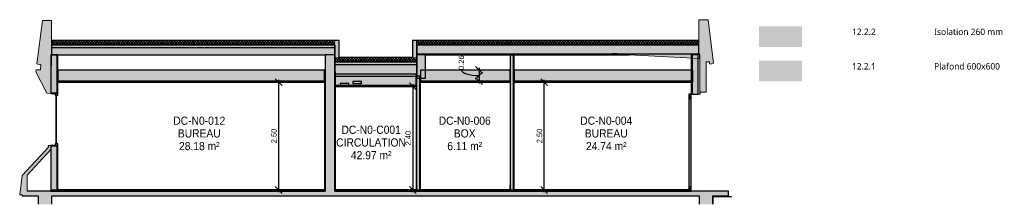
# Model space of a CAD drawing. Header units: centimetres. Extents: x -2631 to 9172, y -3616 to 502.
# Tile 36 of 36: x 6885 to 9172, y -32 to 396. Entities that reach past the tile are written whole.
import ezdxf

# ---------------------------------------------------------------- set-up
doc = ezdxf.new("R2010")
doc.units = ezdxf.units.CM
doc.linetypes.add('Tiret', pattern=[0.25, 0.125, -0.125])
for name, color, linetype, lineweight in [('0-1', 7, 'Continuous', 5), ('COTGEN-50', 7, 'Continuous', 30), ('MENUISERIES-4', 7, 'Continuous', 25), ('MUR', 7, 'Continuous', 25), ('MUR_C', 7, 'Continuous', 25), ('PLAF', 7, 'Continuous', 25), ('SERRU-2', 7, 'Continuous', 25), ('SERRU-traverse', 7, 'Continuous', 18), ('SOL', 7, 'Continuous', 25), ('SOL_C', 7, 'Continuous', 25), ('TITRARCHI', 7, 'Continuous', 30), ('TOIT_C', 7, 'Continuous', 25), ('Z-2', 7, 'Continuous', 25)]:
    doc.layers.add(name, color=color, linetype=linetype, lineweight=lineweight)
doc.layers.add('A-ANNO-NPLT-1', color=9, linetype='Continuous', lineweight=25, true_color=0x808080, plot=False)
for name, color, linetype, lineweight, true_color in [('A-FLOR-PATT-1', 7, 'Continuous', 25, 0x616161), ('A-FLOR-PATT-2', 7, 'Continuous', 18, 0x787878), ('A-FLOR-PATT-3', 7, 'Continuous', 25, 0x787878), ('A-GLAZ-GLAS', 7, 'Continuous', 25, 0x5c63b1), ('A-ROOF-PATT-1', 9, 'Continuous', 5, 0x808080), ('ANNOTATIONS-5', 4, 'Tiret', 100, 0x00ffff), ('ANNOTATIONS-6', 7, 'Continuous', 18, 0x2ccfd3), ('ANNOTATIONS-7', 7, 'Continuous', 18, 0xffcd9b), ('COTGEN-1', 9, 'Continuous', 30, 0x808080), ('ETIQUETTE-1', 9, 'Continuous', 30, 0x808080), ('HACHURE_C-6', 9, 'Continuous', 25, 0x808080), ('HACHURE_C-7', 9, 'Continuous', 5, 0x808080), ('ING_ELE', 7, 'Continuous', 25, 0x7f7f7f), ('MENUISERIES-1', 9, 'Continuous', 18, 0x808080), ('MENUISERIES-2', 9, 'Continuous', 25, 0x808080), ('MENUISERIES_C-1', 9, 'Continuous', 25, 0x808080), ('OSSATURE-3', 9, 'Continuous', 5, 0x808080), ('OSSATURE-4', 9, 'Continuous', 18, 0x808080), ('OSSATURE_C-1', 9, 'Continuous', 18, 0x808080), ('PLAF-1', 7, 'Continuous', 25, 0xffcd9b), ('PLAF-2', 7, 'Continuous', 25, 0x2ccfd3), ('PLAF_C-1', 7, 'Continuous', 25, 0xffcd9b), ('PLAF_C-2', 7, 'Continuous', 25, 0x2ccfd3), ('TOIT-1', 9, 'Continuous', 25, 0x808080), ('TOIT_C-1', 9, 'Continuous', 25, 0x808080), ('Z-1', 9, 'Continuous', 18, 0x808080)]:
    doc.layers.add(name, color=color, linetype=linetype, lineweight=lineweight, true_color=true_color)
doc.styles.add('Arial', font='arial.ttf', dxfattribs={"width": 0.9, "height": 19})
doc.styles.add('Arial_1', font='arial.ttf', dxfattribs={"height": 12.5})
doc.styles.add('Trebuchet MS_1', font='trebuc.ttf', dxfattribs={"height": 15})
doc.dimstyles.new('DRMN_COTE', dxfattribs={"dimscale": 30.48, "dimtxt": 12.753242, "dimasz": 0.520833, "dimexe": 0.164042, "dimexo": 0.0625, "dimgap": 0.032808, "dimtad": 1, "dimlfac": 0.01, "dimrnd": 0.01, "dimzin": 0, "dimdsep": 46, "dimtxsty": 'Arial_1', "dimblk1": 'OBLIQUE', "dimblk2": 'OBLIQUE', "dimsah": 1, "dimcen": 0.09, "dimdle": 0.164042, "dimazin": 0, "dimtfac": 1, "dimtdec": 4, "dimtix": 1, "dimtmove": 0, "dimatfit": 3, "dimfxl": 0.164042, "dimfxlon": 1, "dimtvp": 1, "dimtolj": 1, "dimtzin": 0, "dimarcsym": 2})
doc.dimstyles.new('DRMN_COTE_1', dxfattribs={"dimscale": 30.48, "dimtxt": 12.753242, "dimasz": 0.520833, "dimexe": 0.164042, "dimexo": 0.0625, "dimgap": 0.032808, "dimtad": 1, "dimlfac": 0.01, "dimrnd": 0.01, "dimzin": 0, "dimdsep": 46, "dimtxsty": 'Arial_1', "dimblk1": 'OBLIQUE', "dimblk2": 'OBLIQUE', "dimsah": 1, "dimcen": 0.09, "dimdle": 0.164042, "dimazin": 0, "dimtfac": 1, "dimtdec": 4, "dimtix": 1, "dimtmove": 1, "dimatfit": 3, "dimfxl": 0.164042, "dimfxlon": 1, "dimtvp": 1, "dimtolj": 1, "dimtzin": 0, "dimarcsym": 2})
pattern_1 = [(45, (-2353.485, -172.5), (-3.005204, 3.005204), []), (135, (-2353.485, -172.5), (-3.005204, -3.005204), [])]

# ---------------------------------------------------------------- blocks, each defined once
blk = doc.blocks.new('Meneau rectangulaire - AWS60_60x70-367276-Coupe BB_Lot 05_Isolation plafond')
at = {"layer": 'MENUISERIES-1'}
blk.add_hatch(color=256, dxfattribs=at).paths.add_polyline_path([(-1576.6, 0), (-1576.6, 7), (-1582.6, 7), (-1582.6, 0)])
at = {"layer": 'MENUISERIES_C-1'}
for p, q in [((-1576.6, 7), (-1582.6, 7)), ((-1582.6, 7), (-1582.6, 0)), ((-1582.6, 0), (-1576.6, 0)), ((-1576.6, 0), (-1576.6, 7))]:
    blk.add_line(p, q, dxfattribs=at)
blk = doc.blocks.new('Meneau rectangulaire - AWS60_60x78-356563-Coupe BB_Lot 05_Isolation plafond')
at = {"layer": 'MENUISERIES-1'}
blk.add_hatch(color=256, dxfattribs=at).paths.add_polyline_path([(-1576.6, 7), (-1576.6, 213), (-1582.6, 213), (-1582.6, 7)])
at = {"layer": 'MENUISERIES_C-1'}
for p, q in [((-1576.6, 213), (-1582.6, 213)), ((-1582.6, 213), (-1582.6, 7)), ((-1576.6, 7), (-1576.6, 213)), ((-1582.6, 7), (-1576.6, 7))]:
    blk.add_line(p, q, dxfattribs=at)
blk = doc.blocks.new('Meneau rectangulaire - AWS60_60x100-367290-Coupe BB_Lot 05_Isolation plafond')
at = {"layer": 'MENUISERIES-1'}
blk.add_hatch(color=256, dxfattribs=at).paths.add_polyline_path([(-1576.6, 213), (-1576.6, 223), (-1582.6, 223), (-1582.6, 213)])
at = {"layer": 'MENUISERIES_C-1'}
for p, q in [((-1576.6, 223), (-1582.6, 223)), ((-1582.6, 223), (-1582.6, 213)), ((-1582.6, 213), (-1576.6, 213)), ((-1576.6, 213), (-1576.6, 223))]:
    blk.add_line(p, q, dxfattribs=at)
blk = doc.blocks.new('12_CORNIERE HABILLAGE - 12_CORNIERE HABILLAGE-370872-Coupe BB_Lot 05_Isolation plafond')
at = {"layer": 'Z-1'}
blk.add_hatch(color=256, dxfattribs=at).paths.add_polyline_path([(-1556.6, 223), (-1556.4, 223), (-1556.4, 227.7), (-1556.6, 227.7), (-1556.6, 223.2), (-1582.6, 223.2), (-1582.6, 223)])
for p, q in [((-1556.6, 223.2), (-1582.6, 223.2)), ((-1582.6, 223.2), (-1582.6, 223)), ((-1582.6, 223), (-1556.4, 223)), ((-1556.4, 227.7), (-1556.6, 227.7)), ((-1556.6, 227.7), (-1556.6, 223.2)), ((-1556.4, 223.2), (-1556.4, 227.7)), ((-1556.4, 223), (-1556.4, 223.2))]:
    blk.add_line(p, q, dxfattribs=at)
blk = doc.blocks.new('XXX_VIDE FENETRE - 590-389517-Coupe BB_Lot 05_Isolation plafond')
at = {"layer": 'MENUISERIES-2'}
h = blk.add_hatch(color=256, dxfattribs=at)
h.paths.add_polyline_path([(-3054.8, 103.2), (-3054.8, 104.2), (-3064.8, 104.2), (-3064.8, 103.2)])
h.paths.add_polyline_path([(-3064.8, 224.4), (-3054.8, 224.4), (-3054.8, 225.4), (-3064.8, 225.4)])
h = blk.add_hatch(color=256, dxfattribs=at)
h.paths.add_polyline_path([(-3054.8, 103.2), (-3048, 103.2), (-3048, 107.7), (-3054.8, 107.7), (-3054.8, 104.2)])
h.paths.add_polyline_path([(-3048, 220.9), (-3048, 225.4), (-3054.8, 225.4), (-3054.8, 220.9)])
blk.add_hatch(color=256, dxfattribs=at).paths.add_polyline_path([(-3051.3, 107.7), (-3051.3, 220.9), (-3052.8, 220.9), (-3052.8, 107.7)])
at = {"layer": 'A-ANNO-NPLT-1'}
for p, q in [((-3054.8, 225.4), (-3064.8, 225.4)), ((-3064.8, 225.4), (-3064.8, 224.4)), ((-3064.8, 224.4), (-3054.8, 224.4)), ((-3054.8, 224.4), (-3054.8, 225.4)), ((-3048, 225.4), (-3054.8, 225.4)), ((-3054.8, 225.4), (-3054.8, 220.9)), ((-3054.8, 220.9), (-3048, 220.9)), ((-3048, 220.9), (-3048, 225.4)), ((-3054.8, 104.2), (-3064.8, 104.2)), ((-3064.8, 104.2), (-3064.8, 103.2)), ((-3064.8, 103.2), (-3054.8, 103.2)), ((-3048, 107.7), (-3054.8, 107.7)), ((-3054.8, 107.7), (-3054.8, 103.2)), ((-3054.8, 103.2), (-3054.8, 104.2)), ((-3054.8, 103.2), (-3048, 103.2)), ((-3048, 103.2), (-3048, 107.7))]:
    blk.add_line(p, q, dxfattribs=at)
at = {"layer": 'A-GLAZ-GLAS'}
for p, q in [((-3051.3, 220.9), (-3052.8, 220.9)), ((-3052.8, 220.9), (-3052.8, 107.7)), ((-3051.3, 107.7), (-3051.3, 220.9)), ((-3052.8, 107.7), (-3051.3, 107.7))]:
    blk.add_line(p, q, dxfattribs=at)
blk = doc.blocks.new('Garde-corps - Garde-corps-506028-Coupe BB_Lot 05_Isolation plafond')
at = {"layer": 'SERRU-traverse'}
for p, q in [((-1988.2, 11), (-1988.2, 1.9)), ((-1988.2, 1.9), (-1987.5, 1)), ((-1987.9, 2), (-1987.9, 10.7)), ((-1987.2, 1.1), (-1987.9, 2)), ((-1987, 1.1), (-1987.5, 1.1)), ((-1987.5, 1), (-1986.9, 1)), ((-1987, 1.1), (-1987.2, 1.1))]:
    blk.add_line(p, q, dxfattribs=at)
at = {"layer": 'SERRU-traverse', "flags": 128}
for points in [[(-1987.9, 10.7), (-1987.9, 10.8), (-1988, 10.8), (-1988, 10.9), (-1988, 10.9), (-1988.1, 11), (-1988.2, 11), (-1988.2, 11)], [(-1986.9, 1), (-1986.9, 1), (-1986.9, 1), (-1986.9, 1.1), (-1986.9, 1.1), (-1986.9, 1.1), (-1987, 1.1), (-1987, 1.1), (-1987, 1.1), (-1987, 1.1), (-1987, 1.1)]]:
    blk.add_lwpolyline(points, dxfattribs=at)
blk = doc.blocks.new('Garde-corps - Garde-corps-506761-Coupe BB_Lot 05_Isolation plafond')
at = {"layer": 'SERRU-traverse'}
for p, q in [((-2206.1, 11), (-2206.1, 1.9)), ((-2206.1, 1.9), (-2205.4, 1)), ((-2205.8, 2), (-2205.8, 10.7)), ((-2205.1, 1.1), (-2205.8, 2)), ((-2205.4, 1), (-2204.7, 1)), ((-2204.8, 1.1), (-2205.3, 1.1)), ((-2204.9, 1.1), (-2205.1, 1.1)), ((-1999, 1.1), (-1999.5, 1.1)), ((-1999.1, 1), (-1998.4, 1)), ((-1998.7, 1.1), (-1998.9, 1.1)), ((-1998, 2), (-1998.7, 1.1)), ((-1997.7, 11), (-1998.6, 11)), ((-1998.4, 1), (-1997.7, 1.9)), ((-1998, 10.7), (-1998, 2)), ((-1997.7, 1.9), (-1997.7, 11))]:
    blk.add_line(p, q, dxfattribs=at)
at = {"layer": 'SERRU-traverse', "flags": 128}
for points in [[(-2205.8, 10.7), (-2205.8, 10.8), (-2205.8, 10.8), (-2205.9, 10.9), (-2205.9, 10.9), (-2206, 11), (-2206, 11), (-2206.1, 11)], [(-2204.7, 1), (-2204.7, 1), (-2204.7, 1), (-2204.8, 1.1), (-2204.8, 1.1), (-2204.8, 1.1), (-2204.8, 1.1), (-2204.8, 1.1), (-2204.9, 1.1), (-2204.9, 1.1), (-2204.9, 1.1)], [(-1998.9, 1.1), (-1998.9, 1.1), (-1999, 1.1), (-1999, 1.1), (-1999, 1.1), (-1999, 1.1), (-1999.1, 1.1), (-1999.1, 1.1), (-1999.1, 1), (-1999.1, 1), (-1999.1, 1)], [(-1997.7, 11), (-1997.8, 11), (-1997.9, 11), (-1997.9, 10.9), (-1998, 10.9), (-1998, 10.8), (-1998, 10.8), (-1998, 10.7)]]:
    blk.add_lwpolyline(points, dxfattribs=at)
blk = doc.blocks.new('Garde-corps - Garde-corps-508898-Coupe BB_Lot 05_Isolation plafond')
at = {"layer": 'SERRU-traverse'}
for p, q in [((-2403.2, 11), (-2403.2, 1.9)), ((-2403.2, 1.9), (-2402.5, 1)), ((-2402.9, 2), (-2402.9, 10.7)), ((-2402.2, 1.1), (-2402.9, 2)), ((-2402.5, 1), (-2401.9, 1)), ((-2402, 1.1), (-2402.2, 1.1))]:
    blk.add_line(p, q, dxfattribs=at)
at = {"layer": 'SERRU-traverse', "flags": 128}
blk.add_lwpolyline([(-2404.6, 1.1), (-2402, 1.1), (-2402, 1.1)], dxfattribs=at)
at = {"layer": 'SERRU-traverse'}
for centre, radius, start, end in [((-2403.2, 10.7), 0.3, 0, 90), ((-2402, 1), 0.0944, 349.247, 138.5485)]:
    blk.add_arc(centre, radius, start, end, dxfattribs=at)
blk = doc.blocks.new('Garde-corps - Garde-corps-509925-Coupe BB_Lot 05_Isolation plafond')
at = {"layer": 'SERRU-traverse'}
for p, q in [((-3048.5, 11), (-3048.5, 1.9)), ((-3048.5, 1.1), (-3047.3, 1.1)), ((-3048.2, 2), (-3048.2, 10.7)), ((-3047.8, 1), (-3047.2, 1)), ((-3047.4, 1.1), (-3047.5, 1.1)), ((-2431.4, 1.1), (-2430, 1.1)), ((-2430.1, 1), (-2429.4, 1)), ((-2429.7, 1.1), (-2429.9, 1.1)), ((-2429, 2), (-2429.7, 1.1)), ((-2429.4, 1), (-2428.7, 1.9)), ((-2429, 10.7), (-2429, 2)), ((-2428.7, 1.9), (-2428.7, 11))]:
    blk.add_line(p, q, dxfattribs=at)
at = {"layer": 'SERRU-traverse', "flags": 128}
for points in [[(-3048.5, 1.9), (-3048.2, 1.5), (-3047.8, 1)], [(-3047.5, 1.1), (-3047.9, 1.6), (-3048.2, 2)]]:
    blk.add_lwpolyline(points, dxfattribs=at)
at = {"layer": 'SERRU-traverse'}
for centre, radius, start, end in [((-2430, 1), 0.0944, 41.4515, 190.753), ((-2428.7, 10.7), 0.3, 90, 180)]:
    blk.add_arc(centre, radius, start, end, dxfattribs=at)
blk.add_open_spline([(-3048.2, 10.7), (-3048.2, 10.7), (-3048.3, 10.8), (-3048.3, 10.9), (-3048.4, 10.9), (-3048.4, 11), (-3048.5, 11), (-3048.5, 11)], degree=3, knots=[0, 0, 0, 0, 0.285714, 0.428571, 0.571429, 0.785714, 1, 1, 1, 1], dxfattribs=at)
blk.add_open_spline([(-3047.2, 1), (-3047.2, 1), (-3047.2, 1), (-3047.2, 1.1), (-3047.2, 1.1), (-3047.2, 1.1), (-3047.3, 1.1), (-3047.3, 1.1), (-3047.3, 1.1), (-3047.4, 1.1), (-3047.4, 1.1)], degree=3, dxfattribs=at)
blk = doc.blocks.new('Garde-corps - Garde-corps-511836-Coupe BB_Lot 05_Isolation plafond')
at = {"layer": 'SERRU-traverse'}
for p, q in [((-2216.9, 1.1), (-2217.3, 1.1)), ((-2216.9, 1), (-2216.3, 1)), ((-2216.6, 1.1), (-2216.8, 1.1)), ((-2215.9, 2), (-2216.6, 1.1)), ((-2215.6, 11), (-2216.5, 11)), ((-2216.3, 1), (-2215.6, 1.9)), ((-2215.9, 10.7), (-2215.9, 2)), ((-2215.6, 1.9), (-2215.6, 11))]:
    blk.add_line(p, q, dxfattribs=at)
at = {"layer": 'SERRU-traverse', "flags": 128}
for points in [[(-2216.8, 1.1), (-2216.8, 1.1), (-2216.8, 1.1), (-2216.8, 1.1), (-2216.9, 1.1), (-2216.9, 1.1), (-2216.9, 1.1), (-2216.9, 1.1), (-2216.9, 1), (-2216.9, 1), (-2216.9, 1)], [(-2215.6, 11), (-2215.7, 11), (-2215.7, 11), (-2215.8, 10.9), (-2215.8, 10.9), (-2215.9, 10.8), (-2215.9, 10.8), (-2215.9, 10.7)]]:
    blk.add_lwpolyline(points, dxfattribs=at)
blk = doc.blocks.new('B02_ARC_rvt-3-Coupe BB_Lot 05_Isolation plafond')
at = {"layer": 'A-FLOR-PATT-1'}
for points in [[(-3048.5, 0), (-2428.7, 0), (-2428.7, 0.8), (-3048.5, 0.8)], [(-2215.6, 0), (-2215.6, 0.8), (-2403.2, 0.8), (-2403.2, 0), (-2360.4, 0)], [(-2206.1, 0), (-1997.7, 0), (-1997.7, 0.8), (-2206.1, 0.8)], [(-1988.2, 0), (-1582.6, 0), (-1582.6, 0.8), (-1988.2, 0.8)]]:
    blk.add_hatch(color=256, dxfattribs=at).paths.add_polyline_path(points)
at = {"layer": 'A-FLOR-PATT-2'}
h = blk.add_hatch(dxfattribs=at)
h.set_pattern_fill('FP_167', color=256, style=0, pattern_type=2)
h.set_pattern_definition(pattern_1)
h.paths.add_polyline_path([(-2404.5, 337.2), (-2404.5, 347.2), (-3063.2, 347.2), (-3063.2, 337.2), (-2798.7, 337.2)])
h = blk.add_hatch(dxfattribs=at)
h.set_pattern_fill('FP_167', color=256, style=0, pattern_type=2)
h.set_pattern_definition(pattern_1)
h.paths.add_polyline_path([(-2214.1, 337.2), (-1558.8, 337.2), (-1558.8, 347.2), (-2214.1, 347.2)])
h = blk.add_hatch(dxfattribs=at)
h.set_pattern_fill('FP_167', color=256, style=0, pattern_type=2)
h.set_pattern_definition(pattern_1)
h.paths.add_polyline_path([(-2214.1, 298), (-2214.1, 308), (-2404.5, 308), (-2404.5, 298), (-2224.1, 298)])
h = blk.add_hatch(dxfattribs=at)
h.set_pattern_fill('FP_166', color=256, style=0, pattern_type=2)
h.set_pattern_definition([(45, (-2350.31, -172.5), (-4.49013, 4.49013), [3.175, -3.175])])
h.paths.add_polyline_path([(-3064.5, -2), (-2427.5, -2), (-2427.5, 0), (-3064.5, 0)])
h.paths.add_polyline_path([(-2404.5, -2), (-1576.6, -2), (-1576.6, 0), (-2404.5, 0)])
at = {"layer": 'HACHURE_C-6'}
for points in [[(-2404.5, 308), (-2394.5, 308), (-2394.5, 347.2), (-2404.5, 347.2), (-2404.5, 337.2)], [(-2224.1, 308), (-2214.1, 308), (-2214.1, 347.2), (-2224.1, 347.2), (-2224.1, 337.2)], [(-1988.2, 0), (-1988.2, 314.2), (-1989.5, 314.2), (-1989.5, 0)], [(-1560.6, 223), (-1560.6, 314.2), (-1574.1, 314.2), (-1574.1, 223)], [(-2427.5, 0), (-2427.5, 275), (-2428.7, 275), (-2428.7, 0)], [(-2403.2, 0), (-2403.2, 275), (-2404.5, 275), (-2404.5, 0)], [(-2206.1, 0), (-2206.1, 265), (-2207.3, 265), (-2207.3, 0)]]:
    blk.add_hatch(color=256, dxfattribs=at).paths.add_polyline_path(points)
h = blk.add_hatch(color=256, dxfattribs=at)
h.paths.add_polyline_path([(-3064.5, 0), (-3051, 0), (-3051, 103.2), (-3064.5, 103.2)])
h.paths.add_polyline_path([(-3051, 225.4), (-3051, 314.2), (-3064.5, 314.2), (-3064.5, 225.4)])
at = {"layer": 'HACHURE_C-7'}
h = blk.add_hatch(color=256, dxfattribs=at)
h.paths.add_polyline_path([(-3051, 0), (-3048.5, 0), (-3048.5, 103.2), (-3051, 103.2)])
h.paths.add_polyline_path([(-3051, 225.4), (-3048.5, 225.4), (-3048.5, 314.2), (-3051, 314.2)])
for points in [[(-1996.5, 0), (-1996.5, 314.2), (-1997.7, 314.2), (-1997.7, 0)], [(-1989.5, 0), (-1989.5, 314.2), (-1996.5, 314.2), (-1996.5, 0)], [(-1574.1, 223), (-1574.1, 314.2), (-1576.6, 314.2), (-1576.6, 223)], [(-2214.3, 0), (-2214.3, 265), (-2215.6, 265), (-2215.6, 0)], [(-2207.3, 0), (-2207.3, 265), (-2214.3, 265), (-2214.3, 0)]]:
    blk.add_hatch(color=256, dxfattribs=at).paths.add_polyline_path(points)
at = {"layer": 'PLAF-1'}
for points in [[(-3048.5, 251), (-2428.7, 251), (-2428.7, 253), (-3048.5, 253)], [(-1997.7, 251), (-1997.7, 253), (-2206.1, 253), (-2206.1, 251)], [(-1988.2, 251), (-1572.9, 251), (-1572.9, 253), (-1988.2, 253)], [(-2215.6, 241), (-2215.6, 243), (-2404.5, 243), (-2404.5, 241), (-2360.4, 241)]]:
    blk.add_hatch(color=256, dxfattribs=at).paths.add_polyline_path(points)
at = {"layer": 'PLAF-2'}
for points in [[(-3048.5, 253), (-2428.7, 253), (-2428.7, 279), (-3048.5, 279)], [(-1997.7, 253), (-1997.7, 279), (-2206.1, 279), (-2206.1, 253)], [(-1572.9, 253), (-1572.9, 279), (-1988.2, 279), (-1988.2, 253), (-1922, 253)], [(-2404.5, 243), (-2215.6, 243), (-2215.6, 269), (-2404.5, 269)]]:
    blk.add_hatch(color=256, dxfattribs=at).paths.add_polyline_path(points)
at = {"layer": 'ANNOTATIONS-5'}
blk.add_line((-1556.9, 1), (-1556.9, 1), dxfattribs=at)
at = {"layer": 'MUR'}
blk.add_line((-2214.1, 308), (-2214.1, 347.2), dxfattribs=at)
at = {"layer": 'MUR_C'}
for p, q in [((-2394.5, 347.2), (-2404.5, 347.2)), ((-2394.5, 308), (-2394.5, 347.2)), ((-2214.1, 347.2), (-2224.1, 347.2)), ((-2224.1, 347.2), (-2224.1, 308)), ((-2404.5, 337.2), (-2404.5, 308)), ((-2214.1, 308), (-2214.1, 337.2)), ((-3048.5, 314.2), (-3064.5, 314.2)), ((-3064.5, 314.2), (-3064.5, 225.4)), ((-3051, 314.2), (-3051, 225.4)), ((-3048.5, 225.4), (-3048.5, 314.2)), ((-1997.7, 314.2), (-1997.7, 0)), ((-1988.2, 314.2), (-1997.7, 314.2)), ((-1996.5, 0), (-1996.5, 314.2)), ((-1989.5, 0), (-1989.5, 314.2)), ((-1988.2, 0), (-1988.2, 314.2)), ((-1560.6, 314.2), (-1576.6, 314.2)), ((-1576.6, 314.2), (-1576.6, 223)), ((-1574.1, 223), (-1574.1, 314.2)), ((-1560.6, 223), (-1560.6, 314.2)), ((-2427.5, 275), (-2428.7, 275)), ((-2428.7, 275), (-2428.7, 0)), ((-2427.5, 0), (-2427.5, 275)), ((-2403.2, 275), (-2404.5, 275)), ((-2404.5, 275), (-2404.5, 0)), ((-2403.2, 0), (-2403.2, 275)), ((-2215.6, 265), (-2215.6, 0)), ((-2206.1, 265), (-2215.6, 265)), ((-2214.3, 0), (-2214.3, 265)), ((-2207.3, 0), (-2207.3, 265)), ((-2206.1, 0), (-2206.1, 265)), ((-3064.5, 225.4), (-3048.5, 225.4)), ((-1576.6, 223), (-1560.6, 223)), ((-3048.5, 103.2), (-3064.5, 103.2)), ((-3064.5, 103.2), (-3064.5, 0)), ((-3051, 103.2), (-3051, 0)), ((-3048.5, 0), (-3048.5, 103.2)), ((-3064.5, 0), (-3048.5, 0)), ((-2428.7, 0), (-2427.5, 0)), ((-2404.5, 0), (-2403.2, 0)), ((-2215.6, 0), (-2206.1, 0)), ((-1997.7, 0), (-1988.2, 0))]:
    blk.add_line(p, q, dxfattribs=at)
at = {"layer": 'PLAF'}
for p, q in [((-1572.9, 253), (-1572.9, 279)), ((-1572.9, 251), (-1572.9, 253))]:
    blk.add_line(p, q, dxfattribs=at)
at = {"layer": 'PLAF_C-1'}
for p, q in [((-2428.7, 253), (-3048.5, 253)), ((-3048.5, 253), (-3048.5, 251)), ((-2428.7, 251), (-2428.7, 253)), ((-1997.7, 253), (-2206.1, 253)), ((-2206.1, 253), (-2206.1, 251)), ((-1997.7, 251), (-1997.7, 253)), ((-1572.9, 253), (-1988.2, 253)), ((-1988.2, 253), (-1988.2, 251)), ((-1572.9, 251), (-1572.9, 253)), ((-3048.5, 251), (-2428.7, 251)), ((-2215.6, 243), (-2404.5, 243)), ((-2404.5, 243), (-2404.5, 241)), ((-2404.5, 241), (-2215.6, 241)), ((-2215.6, 241), (-2215.6, 243)), ((-2206.1, 251), (-1997.7, 251)), ((-1988.2, 251), (-1572.9, 251))]:
    blk.add_line(p, q, dxfattribs=at)
at = {"layer": 'PLAF_C-2'}
for p, q in [((-2428.7, 279), (-3048.5, 279)), ((-3048.5, 279), (-3048.5, 253)), ((-2428.7, 253), (-2428.7, 279)), ((-1997.7, 279), (-2206.1, 279)), ((-2206.1, 279), (-2206.1, 253)), ((-1997.7, 253), (-1997.7, 279)), ((-1572.9, 279), (-1988.2, 279)), ((-1988.2, 279), (-1988.2, 253)), ((-1572.9, 253), (-1572.9, 279)), ((-3048.5, 253), (-2428.7, 253)), ((-2215.6, 269), (-2404.5, 269)), ((-2404.5, 269), (-2404.5, 243)), ((-2215.6, 243), (-2215.6, 269)), ((-2206.1, 253), (-1997.7, 253)), ((-1988.2, 253), (-1572.9, 253)), ((-2404.5, 243), (-2215.6, 243))]:
    blk.add_line(p, q, dxfattribs=at)
at = {"layer": 'SOL'}
for p, q in [((-1558.8, 337.2), (-1558.8, 347.2)), ((-2214.1, 298), (-2214.1, 308))]:
    blk.add_line(p, q, dxfattribs=at)
at = {"layer": 'SOL_C'}
for p, q in [((-3063.2, 347.2), (-3063.2, 337.2)), ((-2404.5, 347.2), (-3063.2, 347.2)), ((-1558.8, 347.2), (-2214.1, 347.2)), ((-1558.8, 337.2), (-1558.8, 347.2)), ((-3063.2, 337.2), (-2404.5, 337.2)), ((-2214.1, 337.2), (-1558.8, 337.2)), ((-2404.5, 308), (-2404.5, 298)), ((-2404.5, 298), (-2214.1, 298)), ((-2224.1, 308), (-2394.5, 308)), ((-2214.1, 298), (-2214.1, 308)), ((-2427.5, 0), (-3064.5, 0)), ((-3064.5, 0), (-3064.5, -2)), ((-2428.7, 1), (-3048.5, 1)), ((-3048.5, 1), (-3048.5, 0.8)), ((-2428.7, 0.8), (-3048.5, 0.8)), ((-3048.5, 0.8), (-3048.5, 0)), ((-3048.5, 0.8), (-2428.7, 0.8)), ((-3048.5, 0), (-2428.7, 0)), ((-2428.7, 0.8), (-2428.7, 1)), ((-2428.7, 0), (-2428.7, 0.8)), ((-2427.5, -2), (-2427.5, 0)), ((-1576.6, 0), (-2404.5, 0)), ((-2404.5, 0), (-2404.5, -2)), ((-2403.2, 1), (-2403.2, 0.8)), ((-2215.6, 1), (-2403.2, 1)), ((-2215.6, 0.8), (-2403.2, 0.8)), ((-2403.2, 0.8), (-2403.2, 0)), ((-2403.2, 0.8), (-2215.6, 0.8)), ((-2403.2, 0), (-2215.6, 0)), ((-2215.6, 0.8), (-2215.6, 1)), ((-2215.6, 0), (-2215.6, 0.8)), ((-1997.7, 1), (-2206.1, 1)), ((-2206.1, 1), (-2206.1, 0.8)), ((-1997.7, 0.8), (-2206.1, 0.8)), ((-2206.1, 0.8), (-2206.1, 0)), ((-2206.1, 0.8), (-1997.7, 0.8)), ((-2206.1, 0), (-1997.7, 0)), ((-1997.7, 0.8), (-1997.7, 1)), ((-1997.7, 0), (-1997.7, 0.8)), ((-1582.6, 1), (-1988.2, 1)), ((-1988.2, 1), (-1988.2, 0.8)), ((-1582.6, 0.8), (-1988.2, 0.8)), ((-1988.2, 0.8), (-1988.2, 0)), ((-1988.2, 0.8), (-1582.6, 0.8)), ((-1988.2, 0), (-1582.6, 0)), ((-1582.6, 0.8), (-1582.6, 1)), ((-1582.6, 0), (-1582.6, 0.8)), ((-1576.6, -2), (-1576.6, 0)), ((-3064.5, -2), (-2427.5, -2)), ((-2404.5, -2), (-1576.6, -2)), ((-1526.6, -15.2), (-1526.6, -32.4))]:
    blk.add_line(p, q, dxfattribs=at)
at = {"layer": 'SOL_C', "flags": 128}
blk.add_lwpolyline([(-1483.6, -15.2), (-1489.2, -15.2), (-1496.7, -15.2), (-1504.2, -15.2), (-1511.7, -15.2), (-1519.1, -15.2), (-1526.6, -15.2)], dxfattribs=at)
at = {"layer": 'MENUISERIES-4'}
for name in ['XXX_VIDE FENETRE - 590-389517-Coupe BB_Lot 05_Isolation plafond', 'Meneau rectangulaire - AWS60_60x100-367290-Coupe BB_Lot 05_Isolation plafond', 'Meneau rectangulaire - AWS60_60x78-356563-Coupe BB_Lot 05_Isolation plafond', 'Meneau rectangulaire - AWS60_60x70-367276-Coupe BB_Lot 05_Isolation plafond']:
    blk.add_blockref(name, (0, 0), dxfattribs=at)
at = {"layer": 'SERRU-2'}
for name in ['Garde-corps - Garde-corps-509925-Coupe BB_Lot 05_Isolation plafond', 'Garde-corps - Garde-corps-508898-Coupe BB_Lot 05_Isolation plafond', 'Garde-corps - Garde-corps-511836-Coupe BB_Lot 05_Isolation plafond', 'Garde-corps - Garde-corps-506761-Coupe BB_Lot 05_Isolation plafond', 'Garde-corps - Garde-corps-506028-Coupe BB_Lot 05_Isolation plafond']:
    blk.add_blockref(name, (0, 0), dxfattribs=at)
at = {"layer": 'Z-2'}
blk.add_blockref('12_CORNIERE HABILLAGE - 12_CORNIERE HABILLAGE-370872-Coupe BB_Lot 05_Isolation plafond', (0, 0), dxfattribs=at)
blk = doc.blocks.new('B02_DC_STR_rvt-3-Coupe BB_Lot 05_Isolation plafond')
at = {"layer": 'A-FLOR-PATT-3'}
blk.add_hatch(color=256, dxfattribs=at).paths.add_polyline_path([(-1526.6, -13), (-1490.5, -13), (-1490.5, -2), (-3119.7, -2), (-3119.7, -10.5), (-3130.8, -10.5), (-3130.8, -13), (-1558.6, -13)])
at = {"layer": 'A-ROOF-PATT-1'}
for points in [[(-2427.5, 314.2), (-2404.5, 314.2), (-2404.5, 331.2), (-3062.7, 331.2), (-3062.7, 314.2), (-2798.7, 314.2)], [(-2214.1, 265), (-2214.1, 292), (-2404.5, 292), (-2404.5, 265), (-2360.4, 265)]]:
    blk.add_hatch(color=256, dxfattribs=at).paths.add_polyline_path(points)
h = blk.add_hatch(color=256, dxfattribs=at)
h.paths.add_polyline_path([(-1557.6, 314.2), (-1557, 314.2), (-1557, 314.7), (-1557.6, 314.7)])
h.paths.add_polyline_path([(-2194.1, 314.2), (-1721, 314.2), (-1760.5, 316.2), (-2214.1, 316.2), (-2214.1, 314.2)])
at = {"layer": 'HACHURE_C-6'}
for points in [[(-2404.5, -2), (-2404.5, 314.2), (-2427.5, 314.2), (-2427.5, -2)], [(-2194.1, 260), (-2194.1, 314.2), (-2214.1, 314.2), (-2214.1, 260)], [(-3062.2, -32.4), (-3062.2, -13), (-3094.2, -13), (-3094.2, -32.4)], [(-1526.6, -32.4), (-1526.6, -13), (-1558.6, -13), (-1558.6, -32.4)]]:
    blk.add_hatch(color=256, dxfattribs=at).paths.add_polyline_path(points)
at = {"layer": 'OSSATURE-3'}
h = blk.add_hatch(color=256, dxfattribs=at)
h.paths.add_polyline_path([(-3130.8, -10.5), (-3119.7, -10.5), (-3119.7, 35.1), (-3064.8, 94.5), (-3064.8, 104.2), (-3070.5, 104.2), (-3070.5, 101.8), (-3069.4, 100.7), (-3130.8, 34.3), (-3136.9, -10.5)])
h.paths.add_polyline_path([(-3063.6, 224.3), (-3063.6, 227.3), (-3064.9, 228.2), (-3064.4, 288.2), (-3062.7, 289.9), (-3062.7, 394), (-3083.9, 394), (-3096.9, 293.3), (-3089.7, 290.9), (-3087.4, 291.7), (-3088.5, 279.6), (-3098.7, 279.6), (-3099.3, 274.6), (-3073.5, 225), (-3064.9, 224.4)])
for points in [[(-1542.2, 227.7), (-1542.2, 297.7), (-1534.5, 297.7), (-1534.2, 293.3), (-1531.9, 292.5), (-1524.7, 294.9), (-1537.7, 395.6), (-1558.9, 395.6), (-1558.9, 314.7), (-1557, 314.7), (-1557, 227.7)], [(-1557.6, 305.9), (-1557.6, 316.2), (-1760.5, 316.2), (-1558.9, 306)]]:
    blk.add_hatch(color=256, dxfattribs=at).paths.add_polyline_path(points)
at = {"layer": 'TOIT-1'}
for points in [[(-3062.7, 331.2), (-2404.5, 331.2), (-2404.5, 337.2), (-3062.7, 337.2)], [(-1558.9, 316.2), (-1558.9, 337.2), (-2214.1, 337.2), (-2214.1, 316.2), (-1760.5, 316.2)], [(-2214.1, 292), (-2214.1, 298), (-2404.5, 298), (-2404.5, 292), (-2360.4, 292)]]:
    blk.add_hatch(color=256, dxfattribs=at).paths.add_polyline_path(points)
at = {"layer": 'MUR'}
blk.add_line((-2194.1, 260), (-2194.1, 314.2), dxfattribs=at)
at = {"layer": 'MUR_C'}
for p, q in [((-2427.5, 314.2), (-2427.5, -2)), ((-2404.5, 314.2), (-2427.5, 314.2)), ((-2404.5, -2), (-2404.5, 314.2)), ((-2214.1, 314.2), (-2214.1, 260)), ((-2194.1, 314.2), (-2214.1, 314.2)), ((-2194.1, 260), (-2194.1, 314.2)), ((-2214.1, 260), (-2194.1, 260)), ((-3094.2, -13), (-3094.2, -32.4)), ((-3062.2, -32.4), (-3062.2, -13)), ((-1558.6, -13), (-1558.6, -32.4)), ((-1526.6, -32.4), (-1526.6, -13))]:
    blk.add_line(p, q, dxfattribs=at)
at = {"layer": 'OSSATURE-4'}
for p, q in [((-3062.7, 331.2), (-3062.7, 337.2)), ((-3062.7, 314.2), (-3062.7, 331.2)), ((-1558.9, 337.2), (-1558.9, 316.2)), ((-1558.9, 316.2), (-1760.5, 316.2)), ((-1760.5, 316.2), (-1721, 314.2)), ((-1557.6, 314.7), (-1557, 314.7)), ((-1557.6, 314.2), (-1557.6, 314.7)), ((-1557, 314.7), (-1557, 314.2))]:
    blk.add_line(p, q, dxfattribs=at)
at = {"layer": 'OSSATURE_C-1'}
for p, q in [((-3083.9, 394), (-3096.9, 293.3)), ((-3062.7, 394), (-3083.9, 394)), ((-3062.7, 337.2), (-3062.7, 394)), ((-1537.7, 395.6), (-1558.9, 395.6)), ((-1558.9, 395.6), (-1558.9, 337.2)), ((-1524.7, 294.9), (-1537.7, 395.6)), ((-3062.7, 289.9), (-3062.7, 314.2)), ((-1721, 314.2), (-1557.6, 305.9)), ((-1558.9, 316.2), (-1558.9, 314.7)), ((-1557.6, 316.2), (-1558.9, 316.2)), ((-1558.9, 314.7), (-1557.6, 314.7)), ((-1557.6, 314.7), (-1557.6, 316.2)), ((-1557.6, 305.9), (-1557.6, 314.2)), ((-1557, 314.2), (-1557, 227.7)), ((-1542.2, 227.7), (-1542.2, 297.7)), ((-1542.2, 297.7), (-1534.5, 297.7)), ((-1534.5, 297.7), (-1534.2, 293.3)), ((-3098.7, 279.6), (-3099.3, 274.6)), ((-3099.3, 274.6), (-3073.5, 225)), ((-3088.5, 279.6), (-3098.7, 279.6)), ((-3096.9, 293.3), (-3089.7, 290.9)), ((-3089.7, 290.9), (-3087.4, 291.7)), ((-3087.4, 291.7), (-3088.5, 279.6)), ((-3064.5, 266.5), (-3064.4, 288.2)), ((-3064.4, 288.2), (-3062.7, 289.9)), ((-1534.2, 293.3), (-1531.9, 292.5)), ((-1531.9, 292.5), (-1524.7, 294.9)), ((-3064.9, 228.2), (-3064.5, 266.5)), ((-3073.5, 225), (-3063.6, 224.3)), ((-3063.6, 227.3), (-3064.9, 228.2)), ((-3063.6, 224.3), (-3063.6, 227.3)), ((-1557, 227.7), (-1542.2, 227.7)), ((-3069.4, 100.7), (-3130.8, 34.3)), ((-3119.7, 35.1), (-3064.8, 94.5)), ((-3070.5, 104.2), (-3070.5, 101.8)), ((-3064.8, 104.2), (-3070.5, 104.2)), ((-3070.5, 101.8), (-3069.4, 100.7)), ((-3064.8, 94.5), (-3064.8, 104.2)), ((-3130.8, 34.3), (-3136.9, -10.5)), ((-3119.7, -2), (-3119.7, 35.1)), ((-3136.9, -10.5), (-3130.8, -10.5))]:
    blk.add_line(p, q, dxfattribs=at)
at = {"layer": 'SOL_C'}
for p, q in [((-3130.8, -10.5), (-3130.8, -13)), ((-3130.8, -13), (-3094.2, -13)), ((-2427.5, -2), (-3119.7, -2)), ((-3062.2, -13), (-1558.6, -13)), ((-1490.5, -2), (-2404.5, -2)), ((-1526.6, -13), (-1490.5, -13)), ((-1490.5, -13), (-1490.5, -2))]:
    blk.add_line(p, q, dxfattribs=at)
at = {"layer": 'TOIT-1'}
for p, q in [((-3062.7, 337.2), (-3062.7, 331.2)), ((-3062.7, 331.2), (-3062.7, 314.2)), ((-1558.9, 316.2), (-1558.9, 337.2)), ((-2214.1, 265), (-2214.1, 298)), ((-1760.5, 316.2), (-1558.9, 316.2)), ((-1721, 314.2), (-1760.5, 316.2)), ((-1748.6, 316.2), (-1760.5, 316.2)), ((-1557, 314.7), (-1557.6, 314.7)), ((-1557.6, 314.7), (-1557.6, 314.2)), ((-1557, 314.2), (-1557, 314.7))]:
    blk.add_line(p, q, dxfattribs=at)
at = {"layer": 'TOIT_C'}
for p, q in [((-3062.7, 331.2), (-2404.5, 331.2)), ((-2214.1, 316.2), (-1760.5, 316.2)), ((-2404.5, 292), (-2214.1, 292))]:
    blk.add_line(p, q, dxfattribs=at)
at = {"layer": 'TOIT_C-1'}
for p, q in [((-2404.5, 337.2), (-3062.7, 337.2)), ((-2404.5, 314.2), (-2404.5, 337.2)), ((-1558.9, 337.2), (-2214.1, 337.2)), ((-2214.1, 337.2), (-2214.1, 314.2)), ((-3062.7, 314.2), (-2427.5, 314.2)), ((-2214.1, 298), (-2404.5, 298)), ((-2404.5, 298), (-2404.5, 265)), ((-2214.1, 265), (-2214.1, 298)), ((-2194.1, 314.2), (-1721, 314.2)), ((-1557.6, 314.2), (-1557, 314.2)), ((-2404.5, 265), (-2214.1, 265))]:
    blk.add_line(p, q, dxfattribs=at)
blk = doc.blocks.new('B02_ELE_rvt-2-Coupe BB_Lot 05_Isolation plafond')
at = {"layer": 'ING_ELE'}
for p, q in [((-2362.7, 252.5), (-2362.7, 247.5)), ((-2342.7, 252.5), (-2362.7, 252.5)), ((-2342.7, 247.5), (-2342.7, 252.5)), ((-2392.5, 247.5), (-2392.5, 242.5)), ((-2372.5, 247.5), (-2392.5, 247.5)), ((-2392.5, 242.5), (-2372.5, 242.5)), ((-2372.5, 242.5), (-2372.5, 247.5)), ((-2362.7, 247.5), (-2342.7, 247.5))]:
    blk.add_line(p, q, dxfattribs=at)
blk = doc.blocks.new('DIMBLOCK6-Coupe BB_Lot 05_Isolation plafond')
at = {"layer": 'COTGEN-50', "color": 8, "true_color": 0x808080}
for p, q in [((7486.6, 251), (7478.6, 258.9)), ((7486.6, -4.2), (7486.6, 256)), ((7486.6, 251), (7481.6, 251)), ((7486.6, 251), (7494.5, 243.1)), ((7486.6, 251), (7491.6, 251)), ((7486.6, 0.8), (7478.6, 8.7)), ((7486.6, 0.8), (7481.6, 0.8)), ((7486.6, 0.8), (7494.5, -7.1)), ((7486.6, 0.8), (7491.6, 0.8))]:
    blk.add_line(p, q, dxfattribs=at)
at = {"layer": 'COTGEN-50', "color": 0, "insert": (7469.4, 109), "char_height": 12.5, "width": 40.496, "attachment_point": 1, "rotation": 90, "line_spacing_factor": 0.941778, "style": 'Arial_1'}
blk.add_mtext('2.50', dxfattribs=at)
blk = doc.blocks.new('_Oblique')
at = {"color": 0, "linetype": 'ByBlock', "lineweight": -2}
blk.add_line((-0.5, -0.5), (0.5, 0.5), dxfattribs=at)
blk = doc.blocks.new('DIMBLOCK7-Coupe BB_Lot 05_Isolation plafond')
at = {"layer": 'COTGEN-50', "color": 8, "true_color": 0x808080}
for p, q in [((8103.4, 251), (8095.5, 258.9)), ((8103.4, -4.2), (8103.4, 256)), ((8103.4, 251), (8098.4, 251)), ((8103.4, 251), (8111.4, 243.1)), ((8103.4, 251), (8108.4, 251)), ((8103.4, 0.8), (8095.5, 8.7)), ((8103.4, 0.8), (8098.4, 0.8)), ((8103.4, 0.8), (8111.4, -7.1)), ((8103.4, 0.8), (8108.4, 0.8))]:
    blk.add_line(p, q, dxfattribs=at)
at = {"layer": 'COTGEN-50', "color": 0, "insert": (8086.2, 109), "char_height": 12.5, "width": 40.496, "attachment_point": 1, "rotation": 90, "line_spacing_factor": 0.941778, "style": 'Arial_1'}
blk.add_mtext('2.50', dxfattribs=at)
blk = doc.blocks.new('DIMBLOCK8-Coupe BB_Lot 05_Isolation plafond')
at = {"layer": 'COTGEN-50', "color": 8, "true_color": 0x808080}
for p, q in [((7798.1, 241), (7790.2, 248.9)), ((7798.1, 241), (7793.1, 241)), ((7798.1, 246), (7798.1, -4.2)), ((7798.1, 241), (7806.1, 233.1)), ((7798.1, 241), (7803.1, 241)), ((7798.1, 0.8), (7790.2, 8.7)), ((7798.1, 0.8), (7793.1, 0.8)), ((7798.1, 0.8), (7806.1, -7.1)), ((7798.1, 0.8), (7803.1, 0.8))]:
    blk.add_line(p, q, dxfattribs=at)
at = {"layer": 'COTGEN-50', "color": 0, "insert": (7780.9, 104), "char_height": 12.5, "width": 40.496, "attachment_point": 1, "rotation": 90, "line_spacing_factor": 0.941778, "style": 'Arial_1'}
blk.add_mtext('2.40', dxfattribs=at)
blk = doc.blocks.new('DIMBLOCK9-Coupe BB_Lot 05_Isolation plafond')
at = {"layer": 'COTGEN-50', "color": 8, "true_color": 0x808080}
for p, q in [((7952.1, 279), (7944.1, 286.9)), ((7952.1, 279), (7947.1, 279)), ((7952.1, 284), (7952.1, 248)), ((7952.1, 279), (7960, 271.1)), ((7952.1, 279), (7957.1, 279)), ((7952.1, 266), (7944.1, 258.1)), ((7952.1, 253), (7944.1, 260.9)), ((7952.1, 253), (7947.1, 253)), ((7952.1, 266), (7960, 273.9)), ((7952.1, 253), (7960, 245.1)), ((7952.1, 253), (7957.1, 253))]:
    blk.add_line(p, q, dxfattribs=at)
blk.add_ellipse((7952.1, 279.1), major_axis=(41, 0), ratio=0.320308, start_param=3.141593, end_param=4.712389, dxfattribs=at)
at = {"layer": 'COTGEN-50', "color": 0, "insert": (7904.6, 279.1), "char_height": 12.5, "width": 40.496, "attachment_point": 1, "rotation": 90, "line_spacing_factor": 0.941778, "style": 'Arial_1'}
blk.add_mtext('0.26', dxfattribs=at)

msp = doc.modelspace()

# ---------------------------------------------------------------- hatches: boundary and pattern name
at = {"layer": 'ANNOTATIONS-6'}
msp.add_hatch(color=256, dxfattribs=at).paths.add_polyline_path([(8702.646, 332.544), (8702.646, 380.544), (8602.646, 380.544), (8602.646, 332.544)])
at = {"layer": 'ANNOTATIONS-7'}
msp.add_hatch(color=256, dxfattribs=at).paths.add_polyline_path([(8702.646, 252.544), (8702.646, 300.544), (8602.646, 300.544), (8602.646, 252.544)])

# ---------------------------------------------------------------- block references
at = {"layer": '0-1'}
for name in ['B02_DC_STR_rvt-3-Coupe BB_Lot 05_Isolation plafond', 'B02_ARC_rvt-3-Coupe BB_Lot 05_Isolation plafond', 'B02_ELE_rvt-2-Coupe BB_Lot 05_Isolation plafond']:
    msp.add_blockref(name, (10021.795, 0), dxfattribs=at)

# ---------------------------------------------------------------- texts
at = {"layer": 'ETIQUETTE-1', "char_height": 19, "attachment_point": 1, "style": 'Arial'}
for s, insert, width in [('DC-N0-012', (7241.685, 170.958), 145.74679), ('DC-N0-006', (7858.315, 170.958), 145.74679), ('DC-N0-004', (8187.114, 170.958), 145.74679), ('BUREAU', (7252.4, 141.523), 120.13287), ('DC-N0-C001', (7632.37, 149.948), 166.67083), ('BOX', (7893.438, 141.523), 60.96833), ('BUREAU', (8197.83, 141.523), 120.13287), ('28.18 m²', (7255.079, 112.088), 113.27844), ('CIRCULATION', (7620.166, 120.513), 195.89234), ('6.11 m²', (7878.258, 112.088), 97.40503), ('24.74 m²', (8200.508, 112.088), 113.27844), ('42.97 m²', (7654.396, 91.079), 113.27844)]:
    msp.add_mtext(s, dxfattribs=dict(at, insert=insert, width=width))
at = {"layer": 'TITRARCHI', "char_height": 15, "attachment_point": 1, "style": 'Trebuchet MS_1'}
for s, insert, width in [('12.2.2', (8818.393, 375.069), 73.75525), ('Isolation 260 mm ', (9009.371, 375.069), 203.62862), ('12.2.1', (8818.393, 295.069), 73.75525), ('Plafond 600x600  ', (9009.371, 295.069), 204.83116)]:
    msp.add_mtext(s, dxfattribs=dict(at, insert=insert, width=width))

# ---------------------------------------------------------------- dimensions: what is measured, and where the dimension line sits
at = {"layer": 'COTGEN-1'}
dim = msp.add_linear_dim(base=(7952.064, 253), p1=(7957.064, 279), p2=(7957.064, 253), angle=90, dimstyle='DRMN_COTE_1', override={"dimpost": '<>', "dimfxl": 26}, dxfattribs=at)
dim.commit()
dim.dimension.update_dxf_attribs({"geometry": 'DIMBLOCK9-Coupe BB_Lot 05_Isolation plafond', "text_midpoint": (7912.982, 299.38), "dimtype": 160, "text_rotation": 90})
for base, p1, p2, override, picture, middle in [((7486.587, 251), (7481.587, 0.8), (7481.587, 251), {"dimpost": '<>', "dimfxl": 250.2}, 'DIMBLOCK6-Coupe BB_Lot 05_Isolation plafond', (7479.205, 125.9)), ((8103.449, 251), (8098.449, 0.8), (8098.449, 251), {"dimpost": '<>', "dimfxl": 250.2}, 'DIMBLOCK7-Coupe BB_Lot 05_Isolation plafond', (8096.066, 125.9)), ((7798.129, 0.8), (7803.129, 241), (7803.129, 0.8), {"dimpost": '<>', "dimfxl": 240.2}, 'DIMBLOCK8-Coupe BB_Lot 05_Isolation plafond', (7790.747, 120.9))]:
    dim = msp.add_linear_dim(base=base, p1=p1, p2=p2, angle=90, dimstyle='DRMN_COTE', override=override, dxfattribs=at)
    dim.commit()
    dim.dimension.update_dxf_attribs({"geometry": picture, "text_midpoint": middle})

doc.saveas('drawing.dxf')
